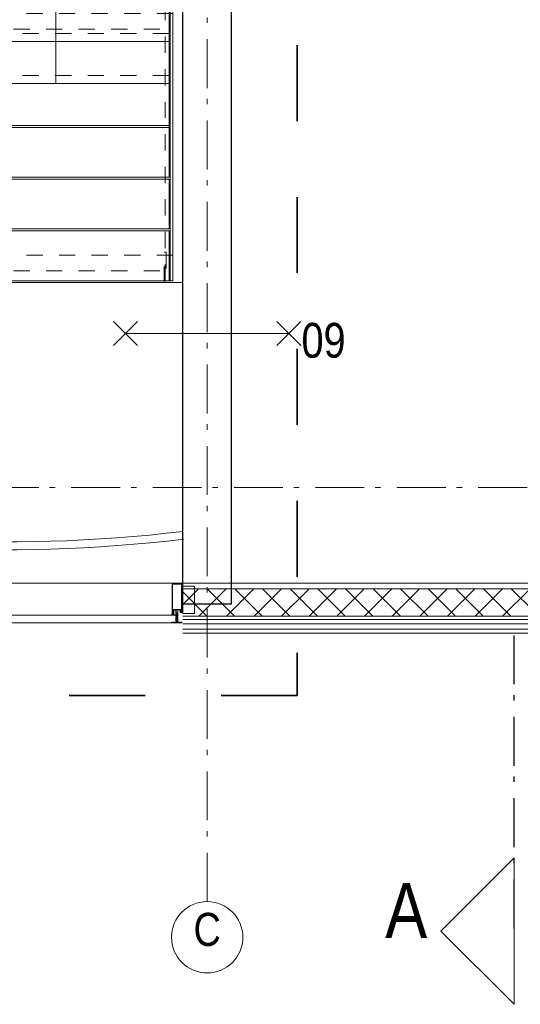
# Model space of a CAD drawing. Header units: millimetres. Extents: x 274611 to 571164, y 158736 to 298905.
# Tile 102 of 172: x 548860 to 551422, y 164886 to 169928. Entities that reach past the tile are written whole.
import ezdxf

# ---------------------------------------------------------------- set-up
doc = ezdxf.new("R2010")
doc.units = ezdxf.units.MM
doc.header["$LTSCALE"] = 400
for name, pattern in [('STYLE_01', [0.416641, 0.208282, -0.208359]), ('STYLE_06', [1.041641, 0.625, -0.208282, 0.069427, -0.138931]), ('STYLE_16', [0.177165, 0.11811, -0.059055]), ('STYLE_22', [1.944444, 0.972222, -0.972222])]:
    doc.linetypes.add(name, pattern=pattern)
for name, color, linetype, lineweight in [('BA-Brandveiligheid', 7, 'Continuous', 15), ('Binnenkozijnen', 140, 'Continuous', 15), ('Buitenkozijnen', 140, 'Continuous', 15), ('Fragmentaanduiding', 1, 'STYLE_22', 35), ('leuning', 43, 'Continuous', 5), ('Lijn-afbreek', 140, 'STYLE_06', 15), ('mat-beton (ihwg)', 5, 'Continuous', 25), ('None', 7, 'Continuous', 9)]:
    doc.layers.add(name, color=color, linetype=linetype, lineweight=lineweight)
doc.styles.add('Arial Narrow', font='ARIALN.TTF', dxfattribs={"height": 222.25})

# ---------------------------------------------------------------- blocks, each defined once
blk = doc.blocks.new('*U420')
at = {"layer": 'Lijn-afbreek', "color": 43, "linetype": 'Continuous', "lineweight": 9}
for p, q in [((40141.1, -32440), (40141.1, -32200)), ((41251.1, -32440), (41251.1, -32200)), ((41251.1, -32225), (40141.1, -32225))]:
    blk.add_line(p, q, dxfattribs=at)
at = {"layer": 'Lijn-afbreek', "color": 43, "linetype": 'STYLE_01', "lineweight": 9}
blk.add_line((41251.1, -32400), (40141.1, -32400), dxfattribs=at)
blk = doc.blocks.new('*U421')
at = {"layer": 'Lijn-afbreek', "color": 43, "linetype": 'STYLE_01', "lineweight": 9}
blk.add_line((41251.1, -32400), (40141.1, -32400), dxfattribs=at)
at = {"layer": 'Lijn-afbreek', "color": 43, "linetype": 'Continuous', "lineweight": 9}
for p, q in [((41251.1, -32440), (40141.1, -32440)), ((40141.1, -32680), (40141.1, -32440)), ((41251.1, -32680), (41251.1, -32440))]:
    blk.add_line(p, q, dxfattribs=at)
blk = doc.blocks.new('*U422')
at = {"layer": 'Lijn-afbreek', "color": 43, "linetype": 'Continuous', "lineweight": 9}
for p, q in [((40141.1, -32225), (40141.1, -31985)), ((41251.1, -32010), (40141.1, -32010)), ((41251.1, -32225), (41251.1, -31985))]:
    blk.add_line(p, q, dxfattribs=at)
at = {"layer": 'Lijn-afbreek', "color": 43, "linetype": 'STYLE_01', "lineweight": 9}
blk.add_line((41251.1, -32185), (40141.1, -32185), dxfattribs=at)
blk = doc.blocks.new('*U437')
at = {"layer": 'leuning', "color": 140, "linetype": 'STYLE_01', "lineweight": 15}
for p, q in [((41231.1, -33450), (41231.1, -31325)), ((41271.1, -33450), (41271.1, -31325)), ((41271.1, -33450), (41231.1, -33450))]:
    blk.add_line(p, q, dxfattribs=at)
at = {"layer": 'Lijn-afbreek', "color": 8, "linetype": 'Continuous', "lineweight": 5}
blk.add_line((40670.6, -32440), (40670.6, -31580), dxfattribs=at)
at = {"layer": 'Lijn-afbreek', "color": 43, "linetype": 'Continuous', "lineweight": 9}
for p, q in [((41251.1, -32655), (40141.1, -32655)), ((41251.1, -32895), (41251.1, -32655))]:
    blk.add_line(p, q, dxfattribs=at)
for points in [[(41256.1, -31325), (41271.1, -31325), (41271.1, -33450), (41256.1, -33450)], [(40141.1, -32665), (41251.1, -32665), (41251.1, -32920), (40141.1, -32920)], [(40141.1, -32930), (41251.1, -32930), (41251.1, -33185), (40141.1, -33185)], [(40141.1, -33195), (41251.1, -33195), (41251.1, -33450), (40141.1, -33450)]]:
    blk.add_lwpolyline(points, close=True, dxfattribs=at)
at = {"layer": 'Lijn-afbreek', "color": 43, "linetype": 'STYLE_01', "lineweight": 9}
for points in [[(41271.1, -32082.4), (40121.1, -32082.4), (40121.1, -32162.4), (41271.1, -32162.4)], [(41271.1, -33320), (40121.1, -33320), (40121.1, -33400), (41271.1, -33400)]]:
    blk.add_lwpolyline(points, close=True, dxfattribs=at)
at = {"layer": 'None', "color": 43, "linetype": 'STYLE_01', "lineweight": 9}
blk.add_lwpolyline([(41226.1, -33304.8), (41236.1, -33304.8), (41236.1, -33460), (41226.1, -33460)], close=True, dxfattribs=at)
at = {"layer": 'None', "color": 140, "linetype": 'Continuous', "lineweight": 15, "flags": 128}
blk.add_lwpolyline([(41321.1, -34295), (41321.1, -33460), (38621.1, -33460)], dxfattribs=at)
at = {"layer": 'None', "color": 7}
for name in ['*U422', '*U420', '*U421']:
    blk.add_blockref(name, (0, 0), dxfattribs=at)
blk = doc.blocks.new('*X278')
at = {"layer": 'None', "lineweight": 5}
for p, q in [((22.5, -118.9), (141.4, 0)), ((22.5, -260.3), (162.5, -120.3)), ((22.5, -401.8), (162.5, -261.8)), ((22.5, -543.2), (162.5, -403.2)), ((22.5, -684.6), (162.5, -544.6)), ((22.5, -826), (162.5, -686)), ((22.5, -967.4), (162.5, -827.4)), ((22.5, -1108.9), (162.5, -968.9)), ((22.5, -1250.3), (162.5, -1110.3)), ((22.5, -1391.7), (162.5, -1251.7)), ((22.5, -1533.1), (162.5, -1393.1)), ((22.5, -1674.6), (162.5, -1534.6)), ((38.5, -1800), (162.5, -1676))]:
    blk.add_line(p, q, dxfattribs=at)
at = {"layer": 'None', "lineweight": 13}
for p, q in [((141.4, 0), (162.5, -21.1)), ((22.5, -22.5), (162.5, -162.5)), ((22.5, -163.9), (162.5, -303.9)), ((22.5, -305.3), (162.5, -445.3)), ((22.5, -446.7), (162.5, -586.7)), ((22.5, -588.1), (162.5, -728.1)), ((22.5, -729.5), (162.5, -869.5)), ((22.5, -870.9), (162.5, -1010.9)), ((22.5, -1012.3), (162.5, -1152.3)), ((22.5, -1153.7), (162.5, -1293.7)), ((22.5, -1295.1), (162.5, -1435.1)), ((22.5, -1436.5), (162.5, -1576.5)), ((22.5, -1577.9), (162.5, -1717.9)), ((22.5, -1719.3), (103.2, -1800))]:
    blk.add_line(p, q, dxfattribs=at)
blk = doc.blocks.new('HoutSkeletBouw element 1800mm (2D)')
at = {"layer": 'None', "color": 140, "lineweight": 15}
for p, q in [((-5, -1800), (-5, 0)), ((22.5, -1800), (22.5, 0)), ((162.5, -1800), (162.5, 0)), ((180.5, -1800), (180.5, 0)), ((230, -1800), (230, 0)), ((250, -1800), (250, 0))]:
    blk.add_line(p, q, dxfattribs=at)
at = {"layer": 'None', "color": 140, "linetype": 'Continuous', "lineweight": 15}
for p, q in [((22.5, -1800), (22.5, 0)), ((162.5, -1800), (162.5, 0))]:
    blk.add_line(p, q, dxfattribs=at)
at = {"layer": 'None', "color": 8, "linetype": 'Continuous', "lineweight": 5}
blk.add_line((202.5, 0), (202.5, -1800), dxfattribs=at)
at = {"layer": 'None', "color": 140, "linetype": 'Continuous', "lineweight": 15}
blk.add_lwpolyline([(22.5, 30), (162.5, 30), (162.5, -30), (22.5, -30)], close=True, dxfattribs=at)
at = {"layer": 'None', "color": 140}
blk.add_blockref('*X278', (0, 0), dxfattribs=at)
blk = doc.blocks.new('*U913')
at = {"layer": 'None', "color": 140, "linetype": 'Continuous', "lineweight": 15}
blk.add_lwpolyline([(41316.1, -35002), (41321.1, -35002), (41321.1, -35014.5), (41316.1, -35014.5)], close=True, dxfattribs=at)
blk.add_open_spline([(41316.1, -35002), (41318.6, -35007), (41321.1, -35002)], degree=2, dxfattribs=at)
at = {"layer": 'None', "color": 43, "linetype": 'Continuous', "lineweight": 9}
blk.add_open_spline([(41317.3, -35008), (41317.9, -35007), (41318.6, -35007), (41319.2, -35007), (41319.8, -35008), (41320.4, -35009), (41320.7, -35010.8), (41321.1, -35012.5), (41321.1, -35016.5), (41320.7, -35018.2), (41320.4, -35020), (41319.8, -35021), (41319.2, -35022), (41318.6, -35022), (41317.9, -35022), (41317.3, -35021), (41316.7, -35020), (41316.4, -35018.2), (41316.1, -35016.5), (41316.1, -35012.5), (41316.4, -35010.8), (41316.7, -35009), (41317.3, -35008)], degree=2, knots=[0, 0, 0, 0.050228, 0.050228, 0.100454, 0.100454, 0.187421, 0.187421, 0.300233, 0.413046, 0.413046, 0.5, 0.5, 0.550228, 0.550228, 0.600454, 0.600454, 0.687421, 0.687421, 0.800233, 0.913046, 0.913046, 1, 1, 1], dxfattribs=at)
blk = doc.blocks.new('*U920')
at = {"layer": 'None', "color": 8, "lineweight": 5}
for p, q in [((41293.5, -35158), (41288.6, -35158.8)), ((41293.5, -35159.6), (41288.6, -35160.4)), ((41293.5, -35161.2), (41288.6, -35162)), ((41293.5, -35162.8), (41288.6, -35163.6)), ((41293.5, -35164.4), (41288.6, -35165.2)), ((41293.5, -35167.6), (41288.6, -35168.4)), ((41293.5, -35169.2), (41288.6, -35170)), ((41293.5, -35170.8), (41288.6, -35171.6)), ((41293.5, -35174), (41288.6, -35174.8)), ((41293.5, -35175.6), (41288.6, -35176.4)), ((41293.5, -35177.2), (41288.6, -35178)), ((41293.5, -35178.8), (41288.6, -35179.6)), ((41293.5, -35180.4), (41288.6, -35181.2)), ((41293.5, -35182), (41288.6, -35182.8)), ((41293, -35185.3), (41288.6, -35186)), ((41293.5, -35186.8), (41288.6, -35187.6)), ((41292.8, -35156.5), (41289.1, -35157.1)), ((41289.3, -35158), (41289.5, -35157.4)), ((41292.6, -35184.9), (41289.3, -35185.7)), ((41289.6, -35184.7), (41292, -35184.2)), ((41291.8, -35183.9), (41290.1, -35184.2)), ((41291.3, -35183.6), (41290.4, -35183.8)), ((41293.5, -35172.4), (41291.8, -35172.7)), ((41292.3, -35156.8), (41292.7, -35157.7)), ((41293.5, -35183.6), (41292.9, -35183.7))]:
    blk.add_line(p, q, dxfattribs=at)
at = {"layer": 'None', "color": 8, "linetype": 'Continuous', "lineweight": 5}
for p, q in [((41289.3, -35158.5), (41289.3, -35158)), ((41289.3, -35160.1), (41289.3, -35159.2)), ((41289.3, -35161.7), (41289.3, -35160.8)), ((41289.3, -35163.3), (41289.3, -35162.4)), ((41289.3, -35164.9), (41289.3, -35164)), ((41289.3, -35166.2), (41289.3, -35165.6)), ((41289.3, -35168.1), (41289.3, -35167.2)), ((41289.3, -35169.7), (41289.3, -35168.8)), ((41289.3, -35171.3), (41289.3, -35170.4)), ((41289.3, -35172.7), (41289.3, -35172)), ((41289.3, -35174.5), (41289.3, -35173.7)), ((41289.3, -35176.1), (41289.3, -35175.2)), ((41289.3, -35177.7), (41289.3, -35176.8)), ((41289.3, -35179.3), (41289.3, -35178.4)), ((41289.3, -35180.9), (41289.3, -35180)), ((41289.3, -35182.5), (41289.3, -35181.6)), ((41289.3, -35183.6), (41289.3, -35183.2)), ((41289.3, -35185.7), (41289.3, -35185.2)), ((41289.3, -35187.3), (41289.3, -35186.4)), ((41289.3, -35188.9), (41289.3, -35188)), ((41292.8, -35159.2), (41292.8, -35158.4)), ((41292.8, -35160.8), (41292.8, -35160)), ((41292.8, -35162.4), (41292.8, -35161.6)), ((41292.8, -35164), (41292.8, -35163.2)), ((41292.8, -35165.6), (41292.8, -35164.8)), ((41292.8, -35167.2), (41292.9, -35167.2)), ((41292.8, -35168.8), (41292.8, -35168)), ((41292.8, -35170.4), (41292.8, -35169.6)), ((41292.8, -35172), (41292.8, -35171.2)), ((41292.8, -35175.2), (41292.8, -35174.4)), ((41292.8, -35176.8), (41292.8, -35176)), ((41292.8, -35178.4), (41292.8, -35177.6)), ((41292.8, -35180), (41292.8, -35179.2)), ((41292.8, -35181.6), (41292.8, -35180.8)), ((41292.8, -35183.2), (41292.8, -35182.4)), ((41292.8, -35186.4), (41292.8, -35185.6)), ((41292.8, -35188), (41292.8, -35187.2))]:
    blk.add_line(p, q, dxfattribs=at)
at = {"layer": 'None', "color": 8, "lineweight": 5, "flags": 128}
for points in [[(41286.1, -35171.7), (41286.1, -35171.7, 0.414214), (41285.6, -35172.2), (41285.6, -35189.9), (41285.6, -35189.9, 0.414214), (41286.1, -35190.4), (41287.1, -35190.4), (41287.1, -35190.4, 0.414214), (41287.6, -35189.9), (41287.6, -35189.9, 0.414214), (41287.1, -35189.4), (41286.6, -35189.4), (41286.6, -35186.2), (41286.6, -35186.2, -0.414214), (41287.1, -35185.7), (41288.3, -35185.7), (41288.3, -35185.7, 0.221695), (41289.1, -35185.3), (41290.3, -35183.9), (41290.3, -35183.9, -0.466308), (41291.8, -35183.9), (41293, -35185.3), (41293, -35185.3, 0.221695), (41293.8, -35185.7), (41295.1, -35185.7), (41295.1, -35185.7, -0.414214), (41295.6, -35186.2), (41295.6, -35189.4), (41295.1, -35189.4), (41295.1, -35189.4, 0.414214), (41294.6, -35189.9), (41294.6, -35189.9, 0.414214), (41295.1, -35190.4), (41296.1, -35190.4), (41296.1, -35190.4, 0.414214), (41296.6, -35189.9), (41296.6, -35172.2), (41296.6, -35172.2, 0.414214), (41296.1, -35171.7), (41295.8, -35171.7), (41295.8, -35172.4), (41295.8, -35172.4, -0.414214), (41295.5, -35172.7), (41295.2, -35172.7), (41295.2, -35172.7, -0.414214), (41294.4, -35171.9), (41294.4, -35168), (41294.4, -35168, -0.414214), (41295.2, -35167.2), (41295.5, -35167.2), (41295.5, -35167.2, -0.414214), (41295.8, -35167.5), (41295.8, -35168.2), (41296.1, -35168.2), (41296.1, -35168.2, 0.414214), (41296.6, -35167.7), (41296.6, -35155), (41296.6, -35155, 0.351868), (41296.3, -35154.7), (41296.3, -35154.7, 0.351868), (41296, -35154.9), (41295.2, -35156.6), (41295.2, -35156.6, 0.314902), (41295.2, -35156.8), (41295.5, -35157.1), (41295.5, -35157.1, -0.198912), (41295.6, -35157.3), (41295.6, -35157.5), (41295.6, -35157.5, -0.198912), (41295.5, -35157.7), (41295.2, -35158), (41295.2, -35158, 0.414214), (41295.2, -35158.2), (41295.5, -35158.5), (41295.5, -35158.5, -0.198912), (41295.6, -35158.7), (41295.6, -35158.9), (41295.6, -35158.9, -0.198912), (41295.5, -35159.1), (41295.2, -35159.4), (41295.2, -35159.4, 0.414214), (41295.2, -35159.6), (41295.5, -35159.9), (41295.5, -35159.9, -0.198912), (41295.6, -35160.1), (41295.6, -35160.6), (41295.6, -35160.6, -0.087489), (41295.5, -35160.7), (41295.3, -35161.5), (41295.3, -35165.9), (41295.3, -35165.9, -0.414214), (41295, -35166.2), (41287.2, -35166.2), (41287.2, -35166.2, -0.414214), (41286.9, -35165.9), (41286.9, -35161.5), (41286.6, -35160.7), (41286.6, -35160.7, -0.087489), (41286.6, -35160.6), (41286.6, -35160.1), (41286.6, -35160.1, -0.198912), (41286.6, -35159.9), (41286.9, -35159.6), (41286.9, -35159.6, 0.414214), (41286.9, -35159.4), (41286.6, -35159.1), (41286.6, -35159.1, -0.198912), (41286.6, -35158.9), (41286.6, -35158.7), (41286.6, -35158.7, -0.198912), (41286.6, -35158.5), (41286.9, -35158.2), (41286.9, -35158.2, 0.414214), (41286.9, -35158), (41286.6, -35157.7), (41286.6, -35157.7, -0.198912), (41286.6, -35157.5), (41286.6, -35157.3), (41286.6, -35157.3, -0.198912), (41286.6, -35157.1), (41286.9, -35156.8), (41286.9, -35156.8, 0.314902), (41286.9, -35156.6), (41286.1, -35154.9), (41286.1, -35154.9, 0.351868), (41285.8, -35154.7), (41285.8, -35154.7, 0.351868), (41285.6, -35155), (41285.6, -35167.7), (41285.6, -35167.7, 0.414214), (41286.1, -35168.2), (41286.4, -35168.2), (41286.4, -35167.5), (41286.4, -35167.5, -0.414214), (41286.7, -35167.2), (41287, -35167.2), (41287, -35167.2, -0.414214), (41287.8, -35168), (41287.8, -35171.9), (41287.8, -35171.9, -0.414214), (41287, -35172.7), (41286.7, -35172.7), (41286.7, -35172.7, -0.414214), (41286.4, -35172.4), (41286.4, -35171.7)], [(41286.6, -35179.1, -0.414214), (41287.1, -35178.6), (41288.4, -35178.6), (41288.4, -35178.6, 0.414214), (41288.6, -35178.4), (41288.6, -35177.8), (41288.6, -35177.8, 0.414214), (41288.4, -35177.6), (41287.1, -35177.6), (41287.1, -35177.6, -0.414214), (41286.6, -35177.1), (41286.6, -35174.2), (41286.6, -35174.2, -0.414214), (41287.1, -35173.7), (41295.1, -35173.7), (41295.1, -35173.7, -0.414214), (41295.6, -35174.2), (41295.6, -35177.1), (41295.6, -35177.1, -0.414214), (41295.1, -35177.6), (41293.8, -35177.6), (41293.8, -35177.6, 0.414214), (41293.6, -35177.8), (41293.6, -35178.4), (41293.6, -35178.4, 0.414214), (41293.8, -35178.6), (41295.1, -35178.6), (41295.1, -35178.6, -0.414214), (41295.6, -35179.1), (41295.6, -35184.2), (41295.6, -35184.2, -0.414214), (41295.1, -35184.7), (41294, -35184.7), (41294, -35184.7, -0.221695), (41293.6, -35184.5), (41292.6, -35183.3), (41292.6, -35183.3, 0.466308), (41289.5, -35183.3), (41288.5, -35184.5), (41288.5, -35184.5, -0.221695), (41288.1, -35184.7), (41287.1, -35184.7), (41287.1, -35184.7, -0.414214), (41286.6, -35184.2), (41286.6, -35179.1)], [(41289.3, -35167.2), (41292.9, -35167.2), (41292.9, -35167.2, -0.414214), (41293.4, -35167.7), (41293.4, -35172.5), (41293.4, -35172.5, -0.414214), (41293.2, -35172.7), (41289, -35172.7), (41289, -35172.7, -0.414214), (41288.8, -35172.5), (41288.8, -35167.7), (41288.8, -35167.7, -0.414214), (41289.3, -35167.2, -0.414214)]]:
    blk.add_lwpolyline(points, format="xyb", close=True, dxfattribs=at)
for points in [[(41289.3, -35158.5), (41288.6, -35158.8), (41289.3, -35159.2), (41292.8, -35158.4), (41293.5, -35158), (41292.8, -35157.6)], [(41289.3, -35160.1), (41288.6, -35160.4), (41289.3, -35160.8), (41292.8, -35160), (41293.5, -35159.6), (41292.8, -35159.2)], [(41289.3, -35161.7), (41288.6, -35162), (41289.3, -35162.4), (41292.8, -35161.6), (41293.5, -35161.2), (41292.8, -35160.8)], [(41289.3, -35163.3), (41288.6, -35163.6), (41289.3, -35164), (41292.8, -35163.2), (41293.5, -35162.8), (41292.8, -35162.4)], [(41289.3, -35164.9), (41288.6, -35165.2), (41289.3, -35165.6), (41292.8, -35164.8), (41293.5, -35164.4), (41292.8, -35164)], [(41289.3, -35168.1), (41288.6, -35168.4), (41289.3, -35168.8), (41292.8, -35168), (41293.5, -35167.6), (41292.8, -35167.2)], [(41289.3, -35169.7), (41288.6, -35170), (41289.3, -35170.4), (41292.8, -35169.6), (41293.5, -35169.2), (41292.8, -35168.8)], [(41289.3, -35171.3), (41288.6, -35171.6), (41289.3, -35172), (41292.8, -35171.2), (41293.5, -35170.8), (41292.8, -35170.4)], [(41289.3, -35174.5), (41288.6, -35174.8), (41289.3, -35175.2), (41292.8, -35174.4), (41293.5, -35174), (41292.8, -35173.6)], [(41289.3, -35176.1), (41288.6, -35176.4), (41289.3, -35176.8), (41292.8, -35176), (41293.5, -35175.6), (41292.8, -35175.2)], [(41289.3, -35177.7), (41288.6, -35178), (41289.3, -35178.4), (41292.8, -35177.6), (41293.5, -35177.2), (41292.8, -35176.8)], [(41289.3, -35179.3), (41288.6, -35179.6), (41289.3, -35180), (41292.8, -35179.2), (41293.5, -35178.8), (41292.8, -35178.4)], [(41289.3, -35180.9), (41288.6, -35181.2), (41289.3, -35181.6), (41292.8, -35180.8), (41293.5, -35180.4), (41292.8, -35180)], [(41289.3, -35187.3), (41288.6, -35187.6), (41289.3, -35188), (41292.8, -35187.2), (41293.5, -35186.8), (41292.8, -35186.4)], [(41289.5, -35157.4), (41289.1, -35157.1), (41289.8, -35156.8), (41292.1, -35156.2), (41292.8, -35156.5), (41292.3, -35156.8)]]:
    blk.add_lwpolyline(points, close=True, dxfattribs=at)
for points in [[(41289.3, -35182.5), (41288.6, -35182.8), (41289.3, -35183.2), (41289.7, -35183.1)], [(41289.3, -35185.7), (41288.6, -35186), (41289.3, -35186.4), (41292.8, -35185.6), (41293.1, -35185.4)], [(41291.6, -35182.6), (41292.8, -35182.4), (41293.5, -35182), (41292.8, -35181.6), (41289.3, -35182.5)], [(41289.8, -35156.8), (41291.1, -35153.7), (41292.1, -35156.2)], [(41293.5, -35166), (41292.8, -35165.6), (41291.1, -35166.1)], [(41292.9, -35172.7), (41293.5, -35172.4), (41292.8, -35172), (41291.1, -35172.5)], [(41293.1, -35183.8), (41293.5, -35183.6), (41292.8, -35183.2), (41292.6, -35183.3)]]:
    blk.add_lwpolyline(points, dxfattribs=at)
blk = doc.blocks.new('*U921')
at = {"layer": 'None', "color": 8, "lineweight": 5, "flags": 128}
for points in [[(41285.1, -35198.1), (41285.1, -35198.1, -0.388879), (41282.4, -35200.6), (41282.4, -35200.6), (41270.6, -35200.6), (41269.4, -35201.3), (41268.2, -35201.3), (41268.2, -35200.1), (41267.3, -35200.1), (41267.3, -35202.2), (41314.9, -35202.2), (41314.9, -35200.1), (41314, -35200.1), (41314, -35201.3), (41312.7, -35201.3), (41311.5, -35200.6), (41299.7, -35200.6), (41299.7, -35200.6, -0.388879), (41297, -35198.1), (41297, -35198.1), (41296.4, -35190.6), (41293.6, -35190.6), (41293.6, -35188.6), (41288.6, -35188.6), (41288.6, -35190.6), (41285.7, -35190.6), (41285.1, -35198.1)], [(41277.6, -35200.2), (41277.6, -35199.3), (41276.6, -35198.5), (41276.6, -35198.5, 0.36397), (41276.2, -35198.5), (41276.2, -35198.5), (41275.7, -35198.9), (41275.7, -35198.9, -0.36397), (41275.3, -35198.9), (41275.3, -35198.9), (41274.8, -35198.5), (41274.8, -35198.5, 0.36397), (41274.4, -35198.5), (41274.4, -35198.5), (41273.9, -35198.9), (41273.9, -35198.9, -0.36397), (41273.5, -35198.9), (41273.5, -35198.9), (41273, -35198.5), (41273, -35198.5, 0.36397), (41272.6, -35198.5), (41272.6, -35198.5), (41272.1, -35198.9), (41272.1, -35198.9, -0.36397), (41271.7, -35198.9), (41271.7, -35198.9), (41271.2, -35198.5), (41271.2, -35198.5, 0.36397), (41270.8, -35198.5), (41270.8, -35198.5), (41270.3, -35198.9), (41270.3, -35198.9, -0.36397), (41269.9, -35198.9), (41269.9, -35198.9), (41269.4, -35198.5), (41269.4, -35198.5, 0.36397), (41269, -35198.5), (41269, -35198.5), (41268.7, -35198.7), (41267.8, -35198.7), (41267.6, -35198.5), (41267.6, -35198.5, 0.36397), (41267.2, -35198.5), (41267.2, -35198.5), (41266.9, -35198.7), (41266.6, -35198.7), (41266.6, -35198.7, -0.267949), (41266.3, -35198.5), (41266.3, -35198.5), (41266.1, -35198.2), (41266.1, -35198.2, 0.339454), (41265.8, -35198.1), (41265.8, -35198.1, 0.339454), (41265.6, -35198.4), (41265.6, -35198.4), (41265.6, -35201.8), (41265.6, -35201.8, 0.414214), (41265.9, -35202.1), (41265.9, -35202.1), (41266.8, -35202.1), (41266.8, -35202.1, 0.414214), (41267.1, -35201.8), (41267.1, -35201.8), (41267.1, -35200.1), (41267.1, -35200.1, 0.236068), (41266.9, -35199.9), (41266.9, -35199.9), (41266.9, -35199.9, -0.548276), (41267, -35199.6), (41267, -35199.6, -0.548276), (41267.2, -35199.8), (41267.2, -35199.8), (41267.2, -35199.8, 0.250388), (41267.5, -35199.7), (41267.5, -35199.7), (41268.3, -35199.7), (41268.3, -35199.7, -0.414214), (41268.6, -35200), (41268.6, -35200), (41268.6, -35200.7), (41268.6, -35200.7, 0.414214), (41268.9, -35201), (41268.9, -35201), (41269, -35201), (41269, -35201, 0.131652), (41269.3, -35200.9), (41269.3, -35200.9), (41270.6, -35200.2), (41277.6, -35200.2)], [(41304.6, -35200.2), (41304.6, -35199.3), (41305.6, -35198.5), (41305.6, -35198.5, -0.36397), (41306, -35198.5), (41306, -35198.5), (41306.5, -35198.9), (41306.5, -35198.9, 0.36397), (41306.9, -35198.9), (41306.9, -35198.9), (41307.4, -35198.5), (41307.4, -35198.5, -0.36397), (41307.8, -35198.5), (41307.8, -35198.5), (41308.3, -35198.9), (41308.3, -35198.9, 0.36397), (41308.7, -35198.9), (41308.7, -35198.9), (41309.2, -35198.5), (41309.2, -35198.5, -0.36397), (41309.6, -35198.5), (41309.6, -35198.5), (41310.1, -35198.9), (41310.1, -35198.9, 0.36397), (41310.5, -35198.9), (41310.5, -35198.9), (41311, -35198.5), (41311, -35198.5, -0.36397), (41311.4, -35198.5), (41311.4, -35198.5), (41311.9, -35198.9), (41311.9, -35198.9, 0.36397), (41312.3, -35198.9), (41312.3, -35198.9), (41312.8, -35198.5), (41312.8, -35198.5, -0.36397), (41313.2, -35198.5), (41313.2, -35198.5), (41313.4, -35198.7), (41314.3, -35198.7), (41314.6, -35198.5), (41314.6, -35198.5, -0.36397), (41315, -35198.5), (41315, -35198.5), (41315.2, -35198.7), (41315.6, -35198.7), (41315.6, -35198.7, 0.267949), (41315.8, -35198.5), (41315.8, -35198.5), (41316, -35198.2), (41316, -35198.2, -0.339454), (41316.3, -35198.1), (41316.3, -35198.1, -0.339454), (41316.6, -35198.4), (41316.6, -35198.4), (41316.6, -35201.8), (41316.6, -35201.8, -0.414214), (41316.3, -35202.1), (41316.3, -35202.1), (41315.4, -35202.1), (41315.4, -35202.1, -0.414214), (41315.1, -35201.8), (41315.1, -35201.8), (41315.1, -35200.1), (41315.1, -35200.1, -0.236068), (41315.2, -35199.9), (41315.2, -35199.9), (41315.2, -35199.9, 0.548276), (41315.1, -35199.6), (41315.1, -35199.6, 0.548276), (41314.9, -35199.8), (41314.9, -35199.8), (41314.9, -35199.8, -0.250388), (41314.7, -35199.7), (41314.7, -35199.7), (41313.9, -35199.7), (41313.9, -35199.7, 0.414214), (41313.6, -35200), (41313.6, -35200), (41313.6, -35200.7), (41313.6, -35200.7, -0.414214), (41313.3, -35201), (41313.3, -35201), (41313.1, -35201), (41313.1, -35201, -0.131652), (41312.8, -35200.9), (41312.8, -35200.9), (41311.6, -35200.2), (41304.6, -35200.2)]]:
    blk.add_lwpolyline(points, format="xyb", close=True, dxfattribs=at)
blk = doc.blocks.new('*U922')
at = {"layer": 'None', "color": 8, "linetype": 'STYLE_16', "lineweight": 5}
for p, q in [((41288.8, -35197.5), (41291.1, -35196.9)), ((41288.8, -35199.1), (41288.8, -35197.5)), ((41289.6, -35199.3), (41289.6, -35197.4)), ((41290.1, -35199.4), (41290.1, -35197.5)), ((41293.3, -35197.5), (41291.1, -35196.9)), ((41292.1, -35199.4), (41292.1, -35197.5)), ((41292.6, -35199.3), (41292.6, -35197.4)), ((41293.3, -35199.1), (41293.3, -35197.5))]:
    blk.add_line(p, q, dxfattribs=at)
at = {"layer": 'None', "color": 8, "lineweight": 5, "flags": 128}
blk.add_lwpolyline([(41291.1, -35199.5), (41291.1, -35199.5, -0.163834), (41286.7, -35198), (41286.7, -35198), (41286.7, -35198, -0.234469), (41286.3, -35197.2), (41286.3, -35197.2), (41286.3, -35196), (41295.8, -35196), (41295.8, -35197.2), (41295.8, -35197.2, -0.234469), (41295.4, -35198), (41295.4, -35198), (41295.4, -35198, -0.163834), (41291.1, -35199.5)], format="xyb", close=True, dxfattribs=at)
at = {"layer": 'None', "color": 8, "linetype": 'STYLE_16', "lineweight": 5}
for centre, radius, start, end in [((41289.4, -35200.8), 3.38, 79.3357, 100.6643), ((41291.1, -35205.6), 8.16, 82.9585, 97.0415), ((41291.1, -35202.8), 3.5, 73.4149, 106.5851), ((41292.7, -35200.8), 3.38, 79.3357, 100.6643)]:
    blk.add_arc(centre, radius, start, end, dxfattribs=at)
blk = doc.blocks.new('*U923')
at = {"layer": 'None', "color": 8, "lineweight": 5, "flags": 128}
for points in [[(41315.9, -35000), (41266.3, -35000), (41266.3, -35150), (41269.1, -35150), (41269.1, -35145.4), (41268.6, -35145.4), (41268.6, -35144), (41269.1, -35144), (41269.1, -35142.1), (41269.4, -35141.9), (41269.4, -35137.7), (41269.4, -35137.7, -0.414214), (41271.1, -35136), (41271.1, -35136, -0.414214), (41272.8, -35137.7), (41272.8, -35141.9), (41273, -35142.1), (41273, -35144), (41273.5, -35144), (41273.5, -35145.4), (41273, -35145.4), (41273, -35150), (41274.9, -35150), (41274.9, -35137.2), (41274.9, -35137.2, -0.414214), (41276.1, -35136), (41284.6, -35136), (41284.6, -35136, -0.414214), (41285.8, -35137.2), (41285.8, -35154.2), (41287.2, -35154.2), (41287.2, -35157), (41286.8, -35157.4), (41287.2, -35157.8), (41287.2, -35158.4), (41286.8, -35158.8), (41287.2, -35159.2), (41287.2, -35159.8), (41286.8, -35160.2), (41287.2, -35161.2), (41287.2, -35166), (41288.9, -35166), (41288.9, -35155.2), (41288.9, -35155.2, -0.414214), (41291.1, -35153), (41291.1, -35153, -0.414214), (41293.3, -35155.2), (41293.3, -35166), (41295, -35166), (41295, -35161.2), (41295.4, -35160.2), (41295, -35159.8), (41295, -35159.2), (41295.4, -35158.8), (41295, -35158.4), (41295, -35157.8), (41295.4, -35157.4), (41295, -35157), (41295, -35154.2), (41296.4, -35154.2), (41296.4, -35137.2), (41296.4, -35137.2, -0.414214), (41297.6, -35136), (41306.1, -35136), (41306.1, -35136, -0.414214), (41307.3, -35137.2), (41307.3, -35150), (41309.1, -35150), (41309.1, -35145.4), (41308.6, -35145.4), (41308.6, -35144), (41309.1, -35144), (41309.1, -35142.1), (41309.4, -35141.9), (41309.4, -35137.7), (41309.4, -35137.7, -0.414214), (41311.1, -35136), (41311.1, -35136, -0.414214), (41312.8, -35137.7), (41312.8, -35141.9), (41313, -35142.1), (41313, -35144), (41313.5, -35144), (41313.5, -35145.4), (41313, -35145.4), (41313, -35150), (41315.9, -35150)], [(41276.2, -35162.2), (41276.2, -35162.2, 0.390793), (41277.8, -35160.9), (41277.8, -35160.9, 0.390793), (41276.6, -35159.2), (41276.6, -35159.2, -0.352623), (41275.1, -35157.3), (41275.1, -35150.5), (41275.1, -35150.5, 0.414214), (41274.8, -35150.2), (41273.5, -35150.2), (41273, -35150.4), (41273, -35150.4, -0.520293), (41272.7, -35150.2), (41272.7, -35147.5), (41272.9, -35147.4), (41272.9, -35145.4), (41272.9, -35145.4, -0.577863), (41272.9, -35145.1), (41273, -35145.1), (41273, -35145.1, 0.366605), (41273.3, -35144.9), (41273.3, -35144.9, 0.366605), (41273.1, -35144.5), (41273.1, -35144.5, -0.130834), (41271.8, -35143.5), (41271.8, -35143.5, 0.439074), (41270.3, -35143.5), (41270.3, -35143.5, -0.133252), (41269, -35144.5), (41269, -35144.5, 0.366605), (41268.8, -35144.9), (41268.8, -35144.9, 0.366605), (41269.1, -35145.1), (41269.2, -35145.1), (41269.2, -35145.1, -0.577455), (41269.3, -35145.4), (41269.3, -35147.4), (41269.4, -35147.5), (41269.4, -35150.2), (41269.4, -35150.2, -0.52048), (41269.1, -35150.4), (41268.6, -35150.2), (41266.4, -35150.2), (41266.4, -35150.2, 0.414214), (41266.1, -35150.5), (41266.1, -35158.3), (41266.1, -35158.3, -0.255976), (41265.1, -35160), (41265.1, -35160, 0.749676), (41265.8, -35162.2), (41269.9, -35162.2), (41269.9, -35162.2, 0.414214), (41271.9, -35160.2), (41271.9, -35160.2, -0.402808), (41272.3, -35159.7), (41272.3, -35159.7, -0.402808), (41272.9, -35160.2), (41272.9, -35160.2, 0.233259), (41273.1, -35160.5), (41276.4, -35161), (41276.4, -35161, -0.419014), (41276.5, -35161.1), (41276.5, -35161.1, -0.419014), (41276.4, -35161.2), (41275.1, -35161.2), (41275.1, -35161.2, 0.414214), (41274.6, -35161.7), (41274.6, -35161.7, 0.414214), (41275.1, -35162.2)], [(41270.1, -35145.2, -0.29188), (41270.3, -35144.7), (41270.8, -35144.3), (41270.8, -35144.3, -0.344328), (41271.4, -35144.3), (41271.9, -35144.7), (41271.9, -35144.7, -0.29188), (41272, -35145.2), (41271.6, -35146.9), (41271.6, -35146.9, -0.348796), (41271.1, -35147.4), (41271.1, -35147.4, -0.348796), (41270.5, -35146.9), (41270.1, -35145.2)], [(41270.3, -35159.2), (41270.3, -35159.2, -0.552342), (41270.9, -35160.4), (41270.9, -35160.4, -0.263556), (41269.2, -35161.4), (41265.7, -35161.4), (41265.7, -35161.4, -0.437017), (41265.4, -35161.1), (41265.4, -35161.1, -0.437017), (41265.7, -35160.8), (41265.7, -35160.8, 0.396568), (41267.4, -35159.5), (41267.4, -35159.5, -0.418874), (41267.9, -35159)], [(41268.1, -35153.2), (41268.1, -35153.2, -0.414214), (41268.9, -35152.4), (41268.9, -35152.4, -0.414214), (41269.8, -35153.2), (41269.8, -35156.1), (41269.8, -35156.1, -0.414214), (41268.9, -35157), (41268.9, -35157, -0.414214), (41268.1, -35156.1)], [(41272.2, -35157, -0.414214), (41271.4, -35156.1), (41271.4, -35153.2), (41271.4, -35153.2, -0.414214), (41272.2, -35152.4), (41272.2, -35152.4, -0.414214), (41273.1, -35153.2), (41273.1, -35156.1), (41273.1, -35156.1, -0.414214), (41272.2, -35157)]]:
    blk.add_lwpolyline(points, format="xyb", close=True, dxfattribs=at)
for points in [[(41314, -35134.2), (41268.2, -35134.2), (41268.2, -35003.8), (41314, -35003.8)], [(41287.1, -35136), (41295.1, -35136), (41295.1, -35151.7), (41287.1, -35151.7)]]:
    blk.add_lwpolyline(points, close=True, dxfattribs=at)
at = {"layer": 'None', "color": 7}
for name in ['*U913', '*U921', '*U920', '*U922']:
    blk.add_blockref(name, (0, 0), dxfattribs=at)
blk = doc.blocks.new('*U924')
at = {"layer": 'Buitenkozijnen', "color": 43, "linetype": 'Continuous', "lineweight": 9}
blk.add_line((38641.1, -35000), (41346.1, -35000), dxfattribs=at)
at = {"layer": 'Buitenkozijnen', "color": 140, "linetype": 'Continuous', "lineweight": 15}
for p, q in [((38646.1, -35162.2), (41288.9, -35162.2)), ((38646.1, -35202.2), (41288.9, -35202.2))]:
    blk.add_line(p, q, dxfattribs=at)
at = {"layer": 'None', "color": 140, "linetype": 'Continuous', "lineweight": 15}
blk.add_lwpolyline([(41321.1, -35015), (41381.1, -35015), (41381.1, -35155), (41321.1, -35155)], close=True, dxfattribs=at)
at = {"layer": 'None', "color": 7}
blk.add_blockref('*U923', (0, 0), dxfattribs=at)
blk = doc.blocks.new('*U1245')
at = {"layer": 'mat-beton (ihwg)', "lineweight": 25}
for p, q in [((41321.1, -35105), (41321.1, -28810)), ((41571.1, -35105), (41571.1, -28810)), ((41321.1, -35105), (41571.1, -35105))]:
    blk.add_line(p, q, dxfattribs=at)
blk = doc.blocks.new('060min X')
at = {"layer": 'BA-Brandveiligheid', "color": 7, "linetype": 'Continuous', "lineweight": 15}
for p, q in [((-480.2, 61.7), (-356.7, -61.7)), ((-480.2, -61.7), (-356.7, 61.7)), ((480.2, 61.7), (356.7, -61.7)), ((480.2, -61.7), (356.7, 61.7)), ((-418.5, 0), (418.5, 0))]:
    blk.add_line(p, q, dxfattribs=at)
at = {"layer": 'BA-Brandveiligheid', "color": 43, "insert": (-709.2, 124.2), "char_height": 177.8, "attachment_point": 1, "style": 'Arial Narrow'}
blk.add_mtext('60', dxfattribs=at)
blk = doc.blocks.new('*U1571')
at = {"layer": 'None', "color": 140, "linetype": 'Continuous', "lineweight": 15}
for radius in [7670.6, 7710.6]:
    blk.add_arc((40415.7, -27117.3), radius, 256.46985, 276.77876, dxfattribs=at)
blk = doc.blocks.new('*U1795')
at = {"layer": 'None', "color": 43, "linetype": 'Continuous', "lineweight": 9}
blk.add_circle((41446.1, -36812.6), 182.6, dxfattribs=at)
at = {"layer": 'None', "color": 43, "insert": (41446.1, -36687.7), "char_height": 169.3, "width": 160.91, "attachment_point": 2, "style": 'Arial Narrow'}
blk.add_mtext('C', dxfattribs=at)

msp = doc.modelspace()

# ---------------------------------------------------------------- linework, layer by layer
at = {"layer": 'Fragmentaanduiding', "lineweight": 35}
msp.add_lwpolyline([(546470.18474, 173686.78978), (550280.18474, 173686.78978), (550280.18474, 166466.78978), (546470.18474, 166466.78978)], close=True, dxfattribs=at)
at = {"layer": 'None', "color": 43, "linetype": 'STYLE_06', "lineweight": 9}
for p, q in [((549819.18474, 165411.95664), (549819.18474, 197657.5905)), ((570623.12537, 167531.95664), (536903.22474, 167531.95664))]:
    msp.add_line(p, q, dxfattribs=at)
at = {"layer": 'None', "color": 92, "linetype": 'STYLE_06', "lineweight": 25}
msp.add_line((551391.03509, 165274.76914), (551391.03509, 166774.76914), dxfattribs=at)
at = {"layer": 'None', "color": 140, "linetype": 'Continuous', "lineweight": 15, "flags": 128}
msp.add_lwpolyline([(551391.03509, 164886.05907), (551391.03509, 165636.05907), (551016.03509, 165261.05907)], close=True, dxfattribs=at)

# ---------------------------------------------------------------- block references
at = {"layer": 'mat-beton (ihwg)'}
msp.add_blockref('*U1245', (508373.12537, 202041.95664), dxfattribs=at)
at = {"layer": 'None', "color": 7}
for name in ['*U437', '*U1571', '*U924', '*U1795']:
    msp.add_blockref(name, (508373.12537, 202041.95664), dxfattribs=at)
for name, p, rotation in [('060min X', (549819.18474, 168321.95664), 180), ('HoutSkeletBouw element 1800mm (2D)', (551494.18474, 167036.95664), 270)]:
    msp.add_blockref(name, p, dxfattribs=dict(at, rotation=rotation))

# ---------------------------------------------------------------- texts
at = {"layer": 'Binnenkozijnen', "color": 1, "insert": (550730.21565, 165507.45352), "char_height": 282.22222, "attachment_point": 1, "style": 'Arial Narrow'}
msp.add_mtext('A', dxfattribs=at)

doc.saveas('drawing.dxf')
